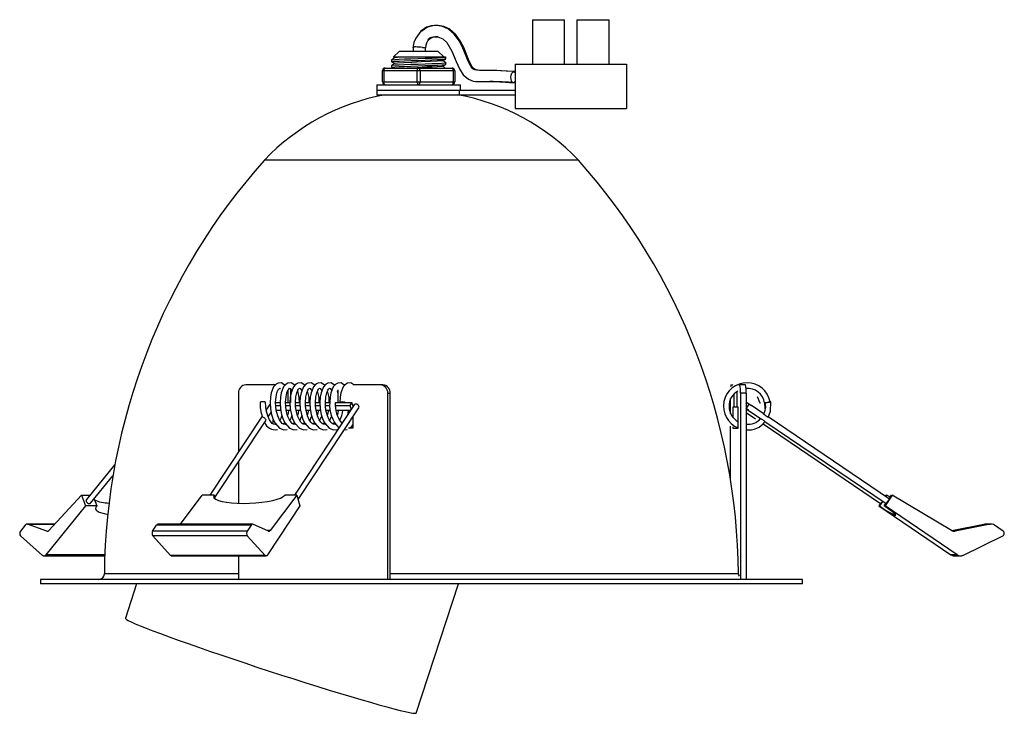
# Model space of a CAD drawing. Header units: millimetres. Extents: x -47 to 416, y -248 to 131.
# Tile 2 of 2: x 239 to 416, y -248 to -123. Entities that reach past the tile are written whole.
import ezdxf

# ---------------------------------------------------------------- set-up
doc = ezdxf.new("R2010")
doc.units = ezdxf.units.MM

msp = doc.modelspace()

# ---------------------------------------------------------------- linework, layer by layer
at = {"color": 7, "linetype": 'Continuous', "lineweight": 25}
for p, q in [((331.54, -122.79), (331.54, -130.79)), ((331.54, -122.79), (337.34, -122.79)), ((337.34, -130.79), (337.34, -122.79)), ((339.54, -122.79), (339.54, -130.79)), ((339.54, -122.79), (345.34, -122.79)), ((345.34, -130.79), (345.34, -122.79)), ((307.59, -128.5), (306.59, -129.49)), ((314.59, -128.5), (307.59, -128.5)), ((310.09, -127.71), (310.09, -128.5)), ((312.33, -128.5), (312.33, -127.85)), ((315.59, -129.49), (314.59, -128.5)), ((306.19, -130.08), (306.19, -130.35)), ((306.22, -130.36), (306.19, -130.36)), ((306.5, -129.49), (306.77, -129.62)), ((306.5, -129.49), (315.86, -129.49)), ((315.99, -129.58), (315.85, -129.47)), ((315.99, -129.85), (315.99, -129.49)), ((315.99, -130.85), (315.99, -130.58)), ((328.44, -130.79), (328.44, -138.79)), ((328.44, -130.79), (348.44, -130.79)), ((348.44, -130.79), (348.44, -138.79)), ((317.59, -131.99), (304.59, -131.99)), ((304.59, -133.99), (304.59, -131.99)), ((304.84, -131.99), (304.84, -133.99)), ((305.09, -131.49), (317.09, -131.49)), ((306.19, -131.08), (306.19, -131.35)), ((306.22, -131.36), (306.19, -131.36)), ((306.2, -131.36), (306.48, -131.49)), ((310.84, -133.99), (310.84, -131.99)), ((311.34, -131.99), (311.34, -133.99)), ((317.34, -133.99), (317.34, -131.99)), ((317.59, -131.99), (317.59, -133.99)), ((303.59, -134.49), (303.59, -136.29)), ((303.59, -134.49), (318.59, -134.49)), ((304.59, -133.99), (317.59, -133.99)), ((318.59, -135.49), (318.59, -134.49)), ((328.33, -134.13), (328.44, -134.1)), ((303.59, -135.49), (328.44, -135.49)), ((303.59, -136.29), (328.44, -136.29)), ((318.44, -136.29), (318.44, -135.49)), ((328.44, -138.79), (348.44, -138.79)), ((339.83, -148.08), (283.35, -148.08)), ((285.34, -188.49), (280.04, -188.49)), ((287.13, -188.49), (286.81, -188.49)), ((287.64, -191.66), (287.64, -189.38)), ((288.09, -191.66), (288.09, -189.24)), ((296.59, -189.38), (296.59, -191.66)), ((297.87, -188.49), (297.55, -188.49)), ((304.64, -188.49), (299.34, -188.49)), ((367.24, -188.49), (367.59, -188.49)), ((367.73, -188.49), (367.75, -188.49)), ((369.86, -188.49), (368.45, -188.49)), ((278.7, -189.99), (278.7, -200.54)), ((296.59, -189.92), (296.51, -189.54)), ((305.53, -189.99), (305.98, -189.99)), ((305.53, -223.49), (305.53, -189.99)), ((305.98, -223.49), (305.98, -189.99)), ((367.15, -193.73), (367.15, -190.93)), ((367.75, -190.08), (367.75, -192.49)), ((368.35, -192.49), (368.35, -189.66)), ((368.95, -189.99), (368.95, -223.37)), ((369.95, -189.99), (368.95, -189.99)), ((369.95, -189.99), (369.95, -223.49)), ((371.97, -190.56), (372.44, -191.74)), ((284.28, -192.08), (283.69, -192.97)), ((284.41, -192.11), (284.34, -192.22)), ((284.34, -192.22), (284.39, -192.22)), ((284.34, -192.22), (284.34, -192.22)), ((285.38, -191.66), (286.17, -191.66)), ((285.4, -192.22), (286.2, -192.22)), ((287.17, -191.66), (287.96, -191.66)), ((287.19, -192.22), (287.99, -192.22)), ((299.49, -192.08), (288.75, -208.35)), ((288.96, -191.66), (289.75, -191.66)), ((288.98, -192.22), (289.78, -192.22)), ((289.42, -209.14), (300.33, -192.63)), ((290.75, -191.66), (291.54, -191.66)), ((290.77, -192.22), (291.57, -192.22)), ((292.54, -191.66), (293.33, -191.66)), ((292.56, -192.22), (293.36, -192.22)), ((294.33, -191.66), (295.12, -191.66)), ((294.35, -192.22), (295.15, -192.22)), ((296.12, -191.66), (296.91, -191.66)), ((296.14, -192.22), (298.74, -192.22)), ((297.9, -191.66), (299.11, -191.66)), ((299.11, -191.66), (298.74, -192.22)), ((298.74, -192.22), (298.95, -192.9)), ((299.32, -192.34), (299.11, -191.66)), ((367.57, -192.49), (367.57, -194.41)), ((368.53, -192.49), (367.57, -192.49)), ((368.53, -196.29), (368.53, -192.49)), ((370.09, -191.66), (369.95, -191.66)), ((369.95, -191.86), (370.09, -191.66)), ((369.95, -192.76), (370.5, -191.94)), ((369.95, -192.77), (370.36, -193.05)), ((370.36, -193.05), (369.95, -192.77)), ((370.09, -191.66), (370.92, -192.22)), ((370.91, -192.22), (370.5, -191.94)), ((370.92, -192.22), (370.91, -192.22)), ((373.22, -193.78), (370.92, -192.22)), ((373.28, -191.74), (373.3, -192.82)), ((282.94, -194.11), (273.54, -208.35)), ((284.04, -194.26), (284.57, -193.46)), ((285.49, -193.05), (286.28, -193.05)), ((287.28, -193.05), (288.07, -193.05)), ((289.07, -193.05), (289.86, -193.05)), ((290.86, -193.05), (291.65, -193.05)), ((292.65, -193.05), (293.44, -193.05)), ((294.44, -193.05), (295.23, -193.05)), ((296.23, -193.05), (298.85, -193.05)), ((299.27, -194.22), (299.27, -196.29)), ((370.36, -193.05), (369.95, -193.05)), ((369.95, -193.47), (371.65, -194.62)), ((370.35, -193.05), (372.7, -194.64)), ((370.36, -193.05), (370.36, -193.05)), ((395.71, -209.04), (373.92, -194.26)), ((274.45, -208.78), (283.55, -195)), ((284.96, -195.53), (284.96, -194.77)), ((286.08, -196.29), (285.99, -196.29)), ((286.83, -195.55), (287.01, -195.29)), ((287.87, -196.29), (287.78, -196.29)), ((288.62, -195.55), (288.8, -195.29)), ((289.65, -196.29), (289.57, -196.29)), ((290.41, -195.55), (290.59, -195.29)), ((291.44, -196.29), (291.36, -196.29)), ((292.2, -195.55), (292.38, -195.29)), ((293.23, -196.29), (293.15, -196.29)), ((293.99, -195.55), (294.17, -195.29)), ((295.02, -196.29), (294.94, -196.29)), ((295.78, -195.55), (295.95, -195.29)), ((299.27, -196.29), (298.51, -196.29)), ((367.15, -205.51), (367.15, -195.9)), ((367.57, -196.07), (367.57, -196.29)), ((367.57, -196.29), (368.53, -196.29)), ((373, -195.53), (394.13, -209.86)), ((373.33, -195.07), (395.15, -209.86)), ((297.72, -196.57), (298.22, -196.52)), ((256.5, -202.82), (251.36, -209.13)), ((278.7, -202.35), (278.7, -209.8)), ((252.13, -209.77), (256.14, -204.84)), ((250.5, -208.35), (244.63, -214.68)), ((250.5, -208.35), (251.22, -210.28)), ((250.5, -208.35), (252, -208.35)), ((268.27, -213.55), (272.18, -208.35)), ((274.32, -208.35), (272.18, -208.35)), ((274.5, -208.93), (274.32, -208.35)), ((289.18, -208.35), (284.42, -214.68)), ((289.18, -208.35), (287.04, -208.35)), ((289.18, -208.35), (289.76, -210.28)), ((396.24, -208.35), (394.93, -210.28)), ((395.09, -208.35), (394.97, -208.53)), ((395.24, -208.35), (395.07, -208.6)), ((395.09, -208.35), (395.24, -208.35)), ((395.65, -209), (396.09, -208.35)), ((396.09, -208.35), (396.24, -208.35)), ((406.86, -214.68), (396.24, -208.35)), ((251.22, -210.28), (244.05, -219.09)), ((253.22, -210.28), (251.22, -210.28)), ((252.74, -209.02), (253.22, -210.28)), ((289.76, -210.28), (283.95, -219.09)), ((394.09, -209.84), (393.79, -210.28)), ((393.79, -210.28), (406.78, -219.09)), ((393.93, -210.28), (393.79, -210.28)), ((394.51, -209.43), (393.93, -210.28)), ((394.79, -210.28), (395.09, -209.83)), ((394.93, -210.28), (394.79, -210.28)), ((407.92, -219.09), (394.93, -210.28)), ((240.37, -213.72), (239.5, -214.79)), ((245.68, -213.55), (240.68, -213.55)), ((244.24, -214.8), (240.79, -213.57)), ((263.26, -214.79), (263.97, -213.72)), ((280.97, -213.72), (263.97, -213.72)), ((281.22, -213.55), (264.22, -213.55)), ((280.97, -213.72), (280.26, -214.79)), ((284.11, -214.8), (281.3, -213.57)), ((406.91, -214.71), (412.68, -213.57)), ((413.83, -213.57), (407.56, -214.8)), ((412.68, -213.57), (413.83, -213.57)), ((414.02, -213.55), (412.88, -213.55)), ((416.15, -214.79), (414.58, -213.72)), ((239.54, -215.66), (243.5, -219.16)), ((280.26, -214.79), (263.26, -214.79)), ((280.29, -215.66), (263.29, -215.66)), ((266.5, -219.16), (263.29, -215.66)), ((280.29, -215.66), (283.5, -219.16)), ((408.92, -219.16), (416.09, -215.66)), ((243.74, -219.26), (254.67, -219.26)), ((283.5, -219.16), (266.5, -219.16)), ((266.7, -219.26), (283.7, -219.26)), ((278.7, -219.26), (278.7, -223.49)), ((407.92, -219.09), (406.78, -219.09)), ((407.34, -219.26), (408.48, -219.26)), ((243.09, -223.49), (243.09, -224.29)), ((380.09, -223.49), (243.09, -223.49)), ((380.09, -224.29), (243.09, -224.29)), ((260.39, -224.29), (258.37, -230.49)), ((310.66, -247.53), (318.24, -224.29)), ((380.09, -224.29), (380.09, -223.49))]:
    msp.add_line(p, q, dxfattribs=at)
at = {"color": 8, "linetype": 'Continuous', "lineweight": 25}
for p, q in [((240.79, -213.57), (245.66, -213.57)), ((244.24, -214.8), (244.46, -214.8)), ((284.42, -214.68), (283.83, -214.68)), ((407.18, -214.8), (407.56, -214.8)), ((254.68, -219.09), (244.05, -219.09)), ((278.7, -222.5), (254.59, -222.5)), ((368.59, -222.5), (305.98, -222.5))]:
    msp.add_line(p, q, dxfattribs=at)
at = {"color": 7, "linetype": 'Continuous', "lineweight": 25, "flags": 128}
for points in [[(328.22, -132.13), (326.85, -132.04), (325.79, -131.98), (324.94, -131.94), (324.21, -131.92), (323.54, -131.91), (322.74, -131.92), (322.01, -131.94), (321.49, -131.9), (321.19, -131.84), (321.04, -131.77), (320.83, -131.63), (320.51, -131.26), (319.97, -130.25), (319.49, -129.06), (319.02, -127.92), (318.35, -126.59), (317.49, -125.39), (316.45, -124.5), (315.39, -124.01), (314.4, -123.84), (313.92, -123.83), (313.32, -123.9), (312.48, -124.16), (311.46, -124.84), (310.57, -126.09), (310.25, -126.92), (310.07, -127.83)], [(328.44, -132.13), (327.07, -132.04), (326.01, -131.98), (325.16, -131.94), (324.43, -131.92), (323.76, -131.91), (322.96, -131.92), (322.24, -131.94), (321.72, -131.9), (321.42, -131.84), (321.26, -131.77), (321.05, -131.63), (320.73, -131.26), (320.2, -130.25), (319.72, -129.07), (319.25, -127.92), (318.58, -126.59), (317.72, -125.39), (316.68, -124.5), (315.62, -124.01), (314.63, -123.84), (314.15, -123.83), (313.56, -123.9), (312.71, -124.16), (311.69, -124.84), (311.59, -124.99)], [(312.77, -126.35), (313.11, -126.08), (313.49, -125.92), (314.53, -125.87), (315.45, -126.22), (316.15, -126.9), (317.06, -128.43), (317.84, -130.32), (318.41, -131.62), (319.12, -132.72), (320.04, -133.51), (320.89, -133.83), (321.32, -133.9), (322.06, -133.93), (323.05, -133.91), (323.9, -133.91), (324.88, -133.94), (325.69, -133.98), (326.72, -134.04), (328.1, -134.13)], [(310.33, -127.75), (310.16, -127.72), (310.09, -127.71), (310.1, -127.71)], [(311.81, -127.78), (311.8, -127.78), (311.48, -127.75), (311.14, -127.72), (310.83, -127.71), (310.57, -127.7), (310.39, -127.7), (310.33, -127.7), (310.33, -127.7)], [(311.81, -127.78), (311.82, -127.78), (312.08, -127.81), (312.26, -127.83), (312.33, -127.85), (312.32, -127.85)], [(315.98, -129.58), (315.99, -129.59), (315.8, -129.63), (315.28, -129.67), (314.46, -129.71), (313.44, -129.75), (312.27, -129.79), (310.98, -129.84), (309.69, -129.88), (308.54, -129.92), (307.56, -129.96), (306.79, -130), (306.32, -130.05), (306.2, -130.08)], [(306.78, -129.61), (306.49, -129.84), (306.2, -130.08)], [(306.2, -130.35), (306.32, -130.32), (306.79, -130.27), (307.56, -130.23), (308.54, -130.19), (309.69, -130.15), (310.98, -130.11), (312.27, -130.06), (313.44, -130.02), (314.46, -129.98), (315.28, -129.94), (315.8, -129.89), (315.99, -129.86), (315.98, -129.85)], [(306.2, -130.36), (306.5, -130.49), (306.77, -130.62)], [(315.98, -130.58), (315.99, -130.59), (315.8, -130.63), (315.28, -130.67), (314.46, -130.71), (313.44, -130.75), (312.27, -130.79), (310.98, -130.84), (309.69, -130.88), (308.54, -130.92), (307.56, -130.96), (306.79, -131), (306.32, -131.05), (306.2, -131.08)], [(306.78, -130.61), (306.49, -130.84), (306.2, -131.08)], [(306.2, -131.35), (306.32, -131.32), (306.79, -131.27), (307.56, -131.23), (308.54, -131.19), (309.69, -131.15), (310.98, -131.11), (312.27, -131.06), (313.44, -131.02), (314.46, -130.98), (315.28, -130.94), (315.8, -130.89), (315.99, -130.86), (315.98, -130.85)], [(306.82, -129.61), (306.8, -129.6), (307.31, -129.53), (308.03, -129.49)], [(306.82, -130.61), (306.8, -130.6), (307.31, -130.53), (308.4, -130.47), (309.86, -130.41), (311.57, -130.34), (313.16, -130.28), (314.44, -130.22), (315.23, -130.16), (315.3, -130.13)], [(315.38, -130.13), (315.67, -130), (315.97, -129.87)], [(315.38, -131.13), (315.67, -131), (315.97, -130.87)], [(315.99, -130.58), (315.7, -130.34), (315.41, -130.12)], [(305.09, -131.49), (305.04, -131.5), (304.99, -131.53), (304.95, -131.57), (304.91, -131.63), (304.88, -131.71), (304.86, -131.8), (304.85, -131.89), (304.84, -131.99)], [(310.84, -131.99), (310.85, -131.89), (310.86, -131.8), (310.88, -131.71), (310.91, -131.63), (310.95, -131.57), (310.99, -131.53), (311.04, -131.5), (311.09, -131.49)], [(311.34, -131.99), (311.34, -131.89), (311.32, -131.8), (311.3, -131.71), (311.27, -131.63), (311.23, -131.57), (311.19, -131.53), (311.14, -131.5), (311.09, -131.49)], [(315.87, -131.49), (315.7, -131.34), (315.41, -131.12)], [(317.34, -131.99), (317.34, -131.89), (317.32, -131.8), (317.3, -131.71), (317.27, -131.63), (317.23, -131.57), (317.19, -131.53), (317.14, -131.5), (317.09, -131.49)], [(328.12, -134.13), (327.93, -134.05), (327.79, -133.83), (327.7, -133.51), (327.68, -133.13), (327.73, -132.75), (327.85, -132.42), (328.02, -132.21), (328.21, -132.13), (328.39, -132.21), (328.44, -132.26)], [(305.09, -134.49), (305.04, -134.48), (304.99, -134.45), (304.95, -134.4), (304.91, -134.34), (304.88, -134.27), (304.86, -134.18), (304.85, -134.08), (304.84, -133.99)], [(310.84, -133.99), (310.85, -134.08), (310.86, -134.18), (310.88, -134.27), (310.91, -134.34), (310.95, -134.4), (310.99, -134.45), (311.04, -134.48), (311.09, -134.49)], [(311.09, -134.49), (311.14, -134.48), (311.19, -134.45), (311.23, -134.4), (311.27, -134.34), (311.3, -134.27), (311.32, -134.18), (311.34, -134.08), (311.34, -133.99)], [(317.09, -134.49), (317.14, -134.48), (317.19, -134.45), (317.23, -134.4), (317.27, -134.34), (317.3, -134.27), (317.32, -134.18), (317.34, -134.08), (317.34, -133.99)], [(328.44, -133.89), (328.3, -134.05), (328.12, -134.13)], [(286.93, -188.49), (286.41, -188.14), (285.81, -188.16), (285.46, -188.35), (285.02, -188.87), (284.59, -189.93), (284.45, -190.71), (284.38, -191.64)], [(287.2, -195.55), (287.11, -195.6), (286.77, -195.54), (286.58, -195.43), (286.36, -195.22), (286.07, -194.8), (285.75, -194.08), (285.49, -193.02), (285.41, -192.36), (285.38, -191.65), (285.46, -190.64), (285.62, -189.92), (285.8, -189.47), (285.94, -189.24), (286.12, -189.11), (286.22, -189.14), (286.25, -189.17)], [(288.84, -188.59), (288.83, -188.56), (288.2, -188.14), (287.6, -188.16), (287.25, -188.35), (286.81, -188.87), (286.38, -189.93), (286.23, -190.71), (286.17, -191.64)], [(288.99, -195.55), (288.9, -195.6), (288.56, -195.54), (288.37, -195.43), (288.15, -195.22), (287.86, -194.8), (287.54, -194.08), (287.28, -193.02), (287.2, -192.36), (287.17, -191.65), (287.25, -190.64), (287.41, -189.92), (287.59, -189.47), (287.73, -189.24), (287.9, -189.11), (288.01, -189.14), (288.25, -189.45), (288.31, -189.59)], [(290.63, -188.59), (290.61, -188.56), (289.99, -188.14), (289.39, -188.16), (289.04, -188.35), (288.6, -188.87), (288.17, -189.93), (288.02, -190.71), (287.96, -191.64)], [(290.78, -195.55), (290.69, -195.6), (290.35, -195.54), (290.16, -195.43), (289.94, -195.22), (289.65, -194.8), (289.33, -194.08), (289.07, -193.02), (288.98, -192.36), (288.96, -191.65), (289.04, -190.64), (289.2, -189.92), (289.38, -189.47), (289.52, -189.24), (289.69, -189.11), (289.8, -189.14), (290.04, -189.45), (290.1, -189.59)], [(292.42, -188.59), (292.4, -188.56), (291.78, -188.14), (291.18, -188.16), (290.83, -188.35), (290.39, -188.87), (289.96, -189.93), (289.81, -190.71), (289.75, -191.64)], [(292.57, -195.55), (292.48, -195.6), (292.14, -195.54), (291.95, -195.43), (291.73, -195.22), (291.44, -194.8), (291.12, -194.08), (290.86, -193.02), (290.77, -192.36), (290.75, -191.65), (290.83, -190.64), (290.99, -189.92), (291.16, -189.47), (291.31, -189.24), (291.48, -189.11), (291.59, -189.14), (291.83, -189.45), (291.89, -189.59)], [(294.21, -188.59), (294.19, -188.56), (293.56, -188.14), (292.96, -188.16), (292.62, -188.35), (292.17, -188.87), (291.75, -189.93), (291.6, -190.71), (291.54, -191.64)], [(294.36, -195.55), (294.27, -195.6), (293.93, -195.54), (293.74, -195.43), (293.52, -195.22), (293.23, -194.8), (292.91, -194.08), (292.64, -193.02), (292.56, -192.36), (292.54, -191.65), (292.62, -190.64), (292.78, -189.92), (292.95, -189.47), (293.1, -189.24), (293.27, -189.11), (293.38, -189.14), (293.62, -189.45), (293.67, -189.59)], [(295.99, -188.59), (295.98, -188.56), (295.35, -188.14), (294.75, -188.16), (294.41, -188.35), (293.96, -188.87), (293.54, -189.93), (293.39, -190.71), (293.33, -191.64)], [(296.15, -195.55), (296.06, -195.6), (295.72, -195.54), (295.52, -195.43), (295.31, -195.22), (295.02, -194.8), (294.7, -194.08), (294.43, -193.02), (294.35, -192.36), (294.33, -191.65), (294.4, -190.64), (294.57, -189.92), (294.74, -189.47), (294.89, -189.24), (295.06, -189.11), (295.17, -189.14), (295.41, -189.45), (295.46, -189.59)], [(297.66, -188.49), (297.14, -188.14), (296.54, -188.16), (296.2, -188.35), (295.75, -188.87), (295.33, -189.93), (295.18, -190.71), (295.12, -191.64)], [(299.45, -188.49), (298.93, -188.14), (298.33, -188.16), (297.99, -188.35), (297.54, -188.87), (297.12, -189.93), (296.97, -190.71), (296.91, -191.64)], [(289.65, -191.66), (289.62, -190.79), (289.35, -189.54)], [(291.44, -191.66), (291.41, -190.79), (291.14, -189.54)], [(293.23, -191.66), (293.2, -190.79), (292.93, -189.54)], [(295.02, -191.66), (294.99, -190.79), (294.72, -189.54)], [(283.59, -191.65), (283.59, -191.64), (283.54, -191.6), (283.42, -191.57), (283.26, -191.55), (283.06, -191.54), (282.87, -191.55), (282.72, -191.57), (282.62, -191.61), (282.59, -191.64)], [(285.41, -195.55), (285.32, -195.6), (284.98, -195.54), (284.79, -195.43), (284.57, -195.22), (284.28, -194.8), (283.96, -194.08), (283.7, -193.02), (283.62, -192.36), (283.59, -191.65)], [(284.28, -192.08), (284.38, -191.99), (284.4, -191.98)], [(284.38, -191.64), (284.45, -192.78), (284.64, -193.83), (284.93, -194.7), (285.28, -195.41), (286.07, -196.28), (286.84, -196.59), (287.48, -196.52)], [(286.17, -191.64), (286.24, -192.78), (286.43, -193.83), (286.72, -194.7), (287.07, -195.41), (287.86, -196.28), (288.63, -196.59), (289.27, -196.52)], [(287.96, -191.64), (288.02, -192.78), (288.22, -193.83), (288.5, -194.7), (288.86, -195.41), (289.65, -196.28), (290.42, -196.59), (291.06, -196.52)], [(289.75, -191.64), (289.81, -192.78), (290.01, -193.83), (290.29, -194.7), (290.65, -195.41), (291.44, -196.28), (292.21, -196.59), (292.85, -196.52)], [(291.54, -191.64), (291.6, -192.78), (291.8, -193.83), (292.08, -194.7), (292.44, -195.41), (293.23, -196.28), (293.99, -196.59), (294.64, -196.52)], [(293.33, -191.64), (293.39, -192.78), (293.59, -193.83), (293.87, -194.7), (294.23, -195.41), (295.02, -196.28), (295.78, -196.59), (296.51, -196.51), (296.61, -196.44)], [(297.19, -191.55), (297.37, -191.54), (297.57, -191.55), (297.74, -191.57), (297.85, -191.6), (297.9, -191.64), (297.88, -191.68), (297.78, -191.72), (297.62, -191.74), (297.44, -191.75), (297.24, -191.74), (297.07, -191.72), (296.96, -191.69), (296.91, -191.65), (296.93, -191.61), (297.03, -191.57), (297.19, -191.55)], [(300.33, -192.63), (300.37, -192.51), (300.36, -192.35), (300.27, -192.2), (300.14, -192.06), (299.96, -191.97), (299.78, -191.94), (299.62, -191.97), (299.5, -192.06), (299.49, -192.08)], [(373.4, -191.74), (373.43, -191.72), (373.52, -191.68), (373.67, -191.64), (373.86, -191.6), (374.05, -191.57), (374.21, -191.55), (374.33, -191.54), (374.38, -191.55), (374.36, -191.57), (374.27, -191.61), (374.12, -191.65), (373.93, -191.69), (373.74, -191.72), (373.57, -191.74), (373.45, -191.75), (373.4, -191.74)], [(373.91, -194.35), (374.36, -193.22), (374.38, -191.55)], [(282.96, -194.2), (282.96, -194.21), (283.02, -194.26), (283.12, -194.3), (283.24, -194.36), (283.36, -194.42), (283.47, -194.52), (283.56, -194.64), (283.6, -194.78), (283.59, -194.91), (283.55, -195)], [(287.53, -194.05), (287.69, -193.59), (287.76, -193.05)], [(289.32, -194.05), (289.47, -193.59), (289.55, -193.05)], [(291.11, -194.05), (291.26, -193.59), (291.34, -193.05)], [(292.9, -194.05), (293.05, -193.59), (293.13, -193.05)], [(294.69, -194.05), (294.84, -193.59), (294.92, -193.05)], [(296.48, -194.05), (296.63, -193.59), (296.7, -193.05)], [(298.35, -193.81), (298.42, -193.59), (298.49, -193.05)], [(373.33, -195.07), (373.31, -195.05), (373.23, -194.98), (373.11, -194.88), (372.98, -194.79), (372.85, -194.72), (372.72, -194.65), (372.7, -194.63)], [(298.63, -196.29), (299.07, -195.99), (299.27, -195.68)], [(274.32, -208.35), (274.22, -208.6), (274.33, -208.85), (274.62, -209.08), (275.1, -209.29), (275.75, -209.47), (276.55, -209.62), (277.47, -209.72), (278.49, -209.79), (279.58, -209.81), (280.7, -209.79), (281.82, -209.72), (282.91, -209.62), (283.93, -209.47), (284.85, -209.29), (285.64, -209.08), (286.28, -208.85), (286.76, -208.6), (287.04, -208.35)], [(395.85, -208.71), (395.67, -208.6), (395.24, -208.35)], [(251.36, -209.13), (251.34, -209.16), (251.3, -209.29), (251.33, -209.45), (251.42, -209.61), (251.56, -209.74), (251.73, -209.83), (251.9, -209.86), (252.05, -209.83), (252.13, -209.77)], [(253.22, -210.28), (253.05, -210.51), (253.01, -210.72), (253.13, -211.01), (253.69, -211.39), (254.56, -211.66), (255.29, -211.79)], [(393.93, -210.28), (394.27, -210.51), (394.59, -210.72), (395.04, -211.01), (395.67, -211.39), (396.15, -211.66), (396.49, -211.83), (396.71, -211.93), (396.84, -211.96), (396.88, -211.93), (396.83, -211.84), (396.65, -211.67), (396.47, -211.5), (396.19, -211.28), (395.93, -211.09), (395.42, -210.72), (395.1, -210.49), (394.79, -210.28)], [(412.68, -213.57), (412.78, -213.56), (412.88, -213.55)], [(283.95, -219.09), (283.9, -219.15), (283.84, -219.2), (283.79, -219.24), (283.73, -219.25), (283.67, -219.26), (283.61, -219.24), (283.55, -219.21), (283.5, -219.16)], [(258.37, -230.49), (258.38, -230.54), (258.55, -230.68), (258.9, -230.89), (259.43, -231.15), (260.15, -231.47), (261.04, -231.84), (262.1, -232.26), (263.33, -232.73), (264.7, -233.25), (266.22, -233.81), (267.87, -234.41), (269.64, -235.04), (271.52, -235.7), (273.49, -236.38), (275.54, -237.08), (277.66, -237.79), (279.82, -238.52), (282.02, -239.25), (284.24, -239.97), (286.45, -240.69), (288.66, -241.4), (290.83, -242.09), (292.96, -242.76), (295.03, -243.4), (297.02, -244), (298.93, -244.58), (300.72, -245.11), (302.41, -245.6), (303.96, -246.04), (305.37, -246.43), (306.63, -246.77), (307.74, -247.05), (308.67, -247.27), (309.44, -247.44), (310.02, -247.54), (310.42, -247.58), (310.63, -247.56), (310.66, -247.53)]]:
    msp.add_lwpolyline(points, dxfattribs=at)
at = {"color": 7, "linetype": 'Continuous', "lineweight": 25}
for centre, radius, start, end in [((314.32, -127.85), 1.99, 83.2513, 180.2074), ((305.09, -131.99), 0.5, 90, 180), ((302.31, 58.4), 189.98, 271.7448, 273.921), ((317.09, -131.99), 0.5, 360, 90), ((305.09, -133.99), 0.5, 180, 270), ((317.09, -133.99), 0.5, 270, 0), ((322.45, -209.14), 75.24, 85.5274, 88.8876), ((312.37, -175.61), 40, 100.5305, 136.4995), ((310.81, -175.61), 40, 43.5005, 79.4695), ((367.98, -223.55), 113.39, 138.2732, 179.4666), ((255.2, -223.55), 113.39, 0.5334, 41.7268), ((280.12, -189.91), 1.43, 93.364, 183.0089), ((304.11, -189.91), 1.43, 356.9911, 86.636), ((304.56, -189.91), 1.43, 356.9911, 86.636), ((370.12, -192.32), 4.22, 10.4626, 248.071), ((368.19, -188.83), 1.01, 160.0994, 181.793), ((362.65, -189.61), 6.31, 356.6074, 10.2762), ((363.65, -189.61), 6.31, 356.6074, 10.2762), ((370.2, -192.25), 3.13, 9.3677, 94.8313), ((370.07, -192.34), 3.18, 120.5356, 240.9965), ((289.87, -191.87), 7.28, 178.1926, 198.6855), ((284.39, -192.68), 0.46, 89.9469, 96.3243), ((300.9, -192.16), 5.81, 174.8019, 224.4164), ((301.11, -192.15), 5.02, 174.308, 220.492), ((366.16, -189.61), 4.93, 320.3357, 331.8014), ((372.51, -191.59), 0.168, 244.1553, 289.3487), ((370.68, -192.39), 2.8, 329.6079, 13.5522), ((284.05, -193.44), 2.54, 325.0989, 345.5094), ((285.84, -193.44), 2.54, 325.0989, 345.5094), ((287.63, -193.44), 2.54, 325.0989, 345.5094), ((289.42, -193.44), 2.54, 325.0989, 345.5094), ((291.21, -193.44), 2.54, 325.0989, 345.5094), ((293, -193.44), 2.54, 325.0989, 345.5094), ((293.61, -192.77), 3.89, 327.0043, 355.918), ((370.34, -192.69), 2.9, 262.2909, 320.1669), ((374.88, -192.08), 2.38, 225.5958, 246.1565), ((285.29, -194.55), 2.01, 199.726, 281.5901), ((370.43, -192.95), 3.64, 262.4537, 323.9046), ((255.64, -202.26), 7.49, 247.5445, 268.3684), ((392.04, -207.95), 2.83, 317.5853, 329.2166), ((392.54, -207.49), 3.53, 317.7243, 333.9932), ((240.68, -213.93), 0.371, 73.6792, 146.8187), ((264.24, -213.86), 0.303, 94.4095, 154.4855), ((281.22, -213.83), 0.276, 72.3838, 156.5345), ((414.02, -214.55), 0.997, 55.8504, 101.1226), ((240.1, -215.2), 0.723, 145.5375, 218.948), ((244.35, -214.46), 0.357, 252.7708, 322.1062), ((264.02, -215.2), 0.855, 151.4686, 212.1698), ((281.01, -215.2), 0.855, 151.4686, 212.1698), ((284.19, -214.56), 0.26, 250.7849, 331.56), ((407.37, -213.83), 0.997, 239.1962, 281.1237), ((415.87, -215.21), 0.5, 296.053, 55.8333), ((243.74, -218.89), 0.36, 226.8777, 327.8133), ((266.71, -218.99), 0.266, 218.2783, 267.1573), ((407.34, -218.26), 0.997, 235.8521, 269.9966), ((408.48, -218.26), 0.997, 235.8493, 296.0076), ((253.59, -222.49), 1, 270, 359.4666), ((369.59, -222.49), 1, 180.5334, 206.2864)]:
    msp.add_arc(centre, radius, start, end, dxfattribs=at)

doc.saveas('drawing.dxf')
